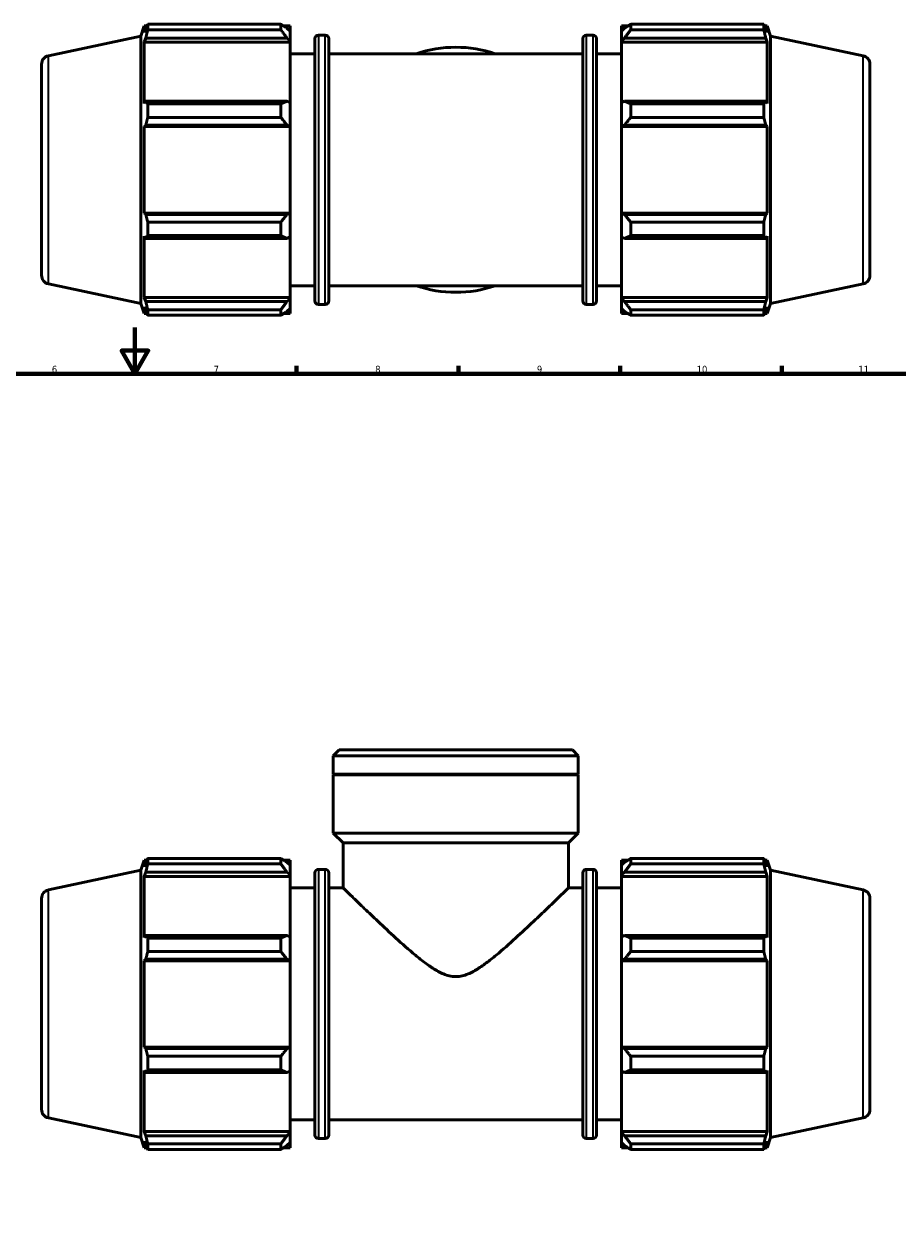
# Model space of a CAD drawing. Header units: millimetres. Extents: x 0 to 1205, y -430 to 831.
# Tile 5 of 7: x 373 to 751, y 201 to 725. Entities that reach past the tile are written whole.
import ezdxf

# ---------------------------------------------------------------- set-up
doc = ezdxf.new("R2010")
doc.units = ezdxf.units.MM
for name, color, linetype, lineweight in [('Border (ANSI)', 7, 'Continuous', 70), ('Visible (ANSI)', 7, 'Continuous', 50), ('Visible Narrow (ANSI)', 7, 'Continuous', 35)]:
    doc.layers.add(name, color=color, linetype=linetype, lineweight=lineweight)
doc.styles.add('Note Text (ANSI)', font='tahoma.ttf')

# ---------------------------------------------------------------- blocks, each defined once
blk = doc.blocks.new('Borders Default Border')
at = {"layer": 'Border (ANSI)'}
for p, q in [((490.58, 574), (490.58, 577.45)), ((560.67, 574), (560.67, 577.45)), ((630.75, 574), (630.75, 577.45)), ((700.83, 574), (700.83, 577.45))]:
    blk.add_line(p, q, dxfattribs=at)
at = {"layer": 'Border (ANSI)', "flags": 128}
for points in [[(420.5, 594), (420.5, 574), (414.73, 584), (426.27, 584), (420.5, 574)], [(20, 20), (20, 574), (821, 574), (821, 20), (20, 20)]]:
    blk.add_lwpolyline(points, dxfattribs=at)
at = {"layer": 'Border (ANSI)', "attachment_point": 7, "style": 'Note Text (ANSI)'}
for s, insert, char_height in [('6', (384.49, 574.34), 3.05), ('7', (454.6, 574.4), 3.05), ('8', (524.63, 574.33), 3.05), ('9', (594.7, 574.34), 3.05), ('10', (663.96, 574.34), 3.048), ('11', (734.04, 574.4), 3.048)]:
    blk.add_mtext(s, dxfattribs=dict(at, insert=insert, char_height=char_height))

msp = doc.modelspace()

# ---------------------------------------------------------------- linework, layer by layer
at = {"layer": 'Visible (ANSI)'}
for p, q in [((423.111, 720.251), (424.542, 724.654)), ((424.542, 724.654), (424.542, 721.77)), ((424.542, 724.654), (425.686, 724.654)), ((426.066, 722.963), (426.066, 725.386)), ((426.066, 725.386), (483.711, 725.386)), ((483.711, 722.963), (483.711, 725.386)), ((484.879, 724.654), (487.731, 724.654)), ((487.731, 722.409), (487.731, 724.654)), ((631.331, 724.654), (631.331, 722.409)), ((631.331, 724.654), (634.184, 724.654)), ((635.351, 725.386), (635.351, 722.963)), ((635.351, 725.386), (692.997, 725.386)), ((692.997, 722.963), (692.997, 725.386)), ((693.376, 724.654), (694.521, 724.654)), ((694.521, 721.77), (694.521, 724.654)), ((695.951, 720.251), (694.521, 724.654)), ((383.002, 711.725), (423.111, 720.251)), ((423.111, 604.437), (423.111, 720.251)), ((425.195, 723.687), (424.542, 721.77)), ((424.542, 717.614), (425.195, 719.396)), ((425.195, 719.396), (486.391, 719.396)), ((483.711, 722.963), (426.066, 722.963)), ((487.731, 722.409), (486.391, 723.687)), ((486.391, 719.396), (487.731, 718.208)), ((487.731, 722.409), (487.731, 718.208)), ((498.501, 605.554), (498.501, 719.134)), ((500.001, 720.634), (502.985, 720.634)), ((504.485, 719.134), (504.485, 605.554)), ((614.578, 605.554), (614.578, 719.134)), ((616.078, 720.634), (619.061, 720.634)), ((620.561, 719.134), (620.561, 605.554)), ((632.671, 723.687), (631.331, 722.409)), ((631.331, 718.208), (631.331, 722.409)), ((631.331, 718.208), (632.671, 719.396)), ((632.671, 719.396), (693.867, 719.396)), ((692.997, 722.963), (635.351, 722.963)), ((694.521, 721.77), (693.867, 723.687)), ((693.867, 719.396), (694.521, 717.614)), ((695.951, 604.437), (695.951, 720.251)), ((736.061, 711.725), (695.951, 720.251)), ((487.731, 717.614), (424.542, 717.614)), ((424.542, 717.614), (424.542, 691.115)), ((487.731, 718.208), (487.731, 717.614)), ((487.731, 691.425), (487.731, 717.614)), ((631.331, 717.614), (631.331, 718.208)), ((631.331, 717.614), (631.331, 691.425)), ((631.331, 717.614), (694.521, 717.614)), ((694.521, 691.115), (694.521, 717.614)), ((487.731, 712.594), (498.501, 712.594)), ((504.485, 712.594), (614.578, 712.594)), ((620.561, 712.594), (631.331, 712.594)), ((380.031, 708.057), (380.031, 616.631)), ((739.031, 708.057), (739.031, 616.631)), ((425.195, 692.044), (424.542, 691.115)), ((486.391, 692.044), (425.195, 692.044)), ((426.066, 685.03), (426.066, 690.88)), ((426.066, 690.88), (483.711, 690.88)), ((483.711, 685.03), (483.711, 690.88)), ((487.731, 691.425), (486.391, 692.044)), ((487.731, 691.425), (487.731, 681.282)), ((632.671, 692.044), (631.331, 691.425)), ((631.331, 681.282), (631.331, 691.425)), ((693.867, 692.044), (632.671, 692.044)), ((635.351, 690.88), (635.351, 685.03)), ((635.351, 690.88), (692.997, 690.88)), ((692.997, 685.03), (692.997, 690.88)), ((694.521, 691.115), (693.867, 692.044)), ((483.711, 685.03), (426.066, 685.03)), ((692.997, 685.03), (635.351, 685.03)), ((424.542, 681.081), (425.195, 681.685)), ((487.731, 681.081), (424.542, 681.081)), ((424.542, 681.081), (424.542, 643.607)), ((425.195, 681.685), (486.391, 681.685)), ((486.391, 681.685), (487.731, 681.282)), ((487.731, 681.282), (487.731, 681.081)), ((487.731, 643.607), (487.731, 681.081)), ((631.331, 681.282), (632.671, 681.685)), ((631.331, 681.081), (631.331, 681.282)), ((631.331, 681.081), (631.331, 643.607)), ((631.331, 681.081), (694.521, 681.081)), ((632.671, 681.685), (693.867, 681.685)), ((693.867, 681.685), (694.521, 681.081)), ((694.521, 643.607), (694.521, 681.081)), ((425.195, 643.002), (424.542, 643.607)), ((487.731, 643.607), (424.542, 643.607)), ((486.391, 643.002), (425.195, 643.002)), ((487.731, 643.405), (486.391, 643.002)), ((487.731, 643.607), (487.731, 643.405)), ((487.731, 643.405), (487.731, 633.263)), ((631.331, 643.405), (631.331, 643.607)), ((631.331, 643.607), (694.521, 643.607)), ((631.331, 633.263), (631.331, 643.405)), ((632.671, 643.002), (631.331, 643.405)), ((693.867, 643.002), (632.671, 643.002)), ((694.521, 643.607), (693.867, 643.002)), ((426.066, 633.808), (426.066, 639.657)), ((426.066, 639.657), (483.711, 639.657)), ((483.711, 633.808), (483.711, 639.657)), ((635.351, 639.657), (635.351, 633.808)), ((635.351, 639.657), (692.997, 639.657)), ((692.997, 633.808), (692.997, 639.657)), ((424.542, 633.572), (425.195, 632.644)), ((424.542, 633.572), (424.542, 607.074)), ((425.195, 632.644), (486.391, 632.644)), ((483.711, 633.808), (426.066, 633.808)), ((486.391, 632.644), (487.731, 633.263)), ((487.731, 607.074), (487.731, 633.263)), ((631.331, 633.263), (632.671, 632.644)), ((631.331, 633.263), (631.331, 607.074)), ((632.671, 632.644), (693.867, 632.644)), ((692.997, 633.808), (635.351, 633.808)), ((693.867, 632.644), (694.521, 633.572)), ((694.521, 607.074), (694.521, 633.572)), ((383.002, 612.962), (423.111, 604.437)), ((487.731, 612.094), (498.501, 612.094)), ((504.485, 612.094), (614.578, 612.094)), ((620.561, 612.094), (631.331, 612.094)), ((736.061, 612.962), (695.951, 604.437)), ((423.111, 604.437), (424.542, 600.034)), ((425.195, 605.291), (424.542, 607.074)), ((487.731, 607.074), (424.542, 607.074)), ((486.391, 605.291), (425.195, 605.291)), ((487.731, 606.48), (486.391, 605.291)), ((487.731, 607.074), (487.731, 606.48)), ((487.731, 606.48), (487.731, 602.279)), ((500.001, 604.054), (502.985, 604.054)), ((616.078, 604.054), (619.061, 604.054)), ((631.331, 606.48), (631.331, 607.074)), ((631.331, 607.074), (694.521, 607.074)), ((631.331, 602.279), (631.331, 606.48)), ((632.671, 605.291), (631.331, 606.48)), ((693.867, 605.291), (632.671, 605.291)), ((694.521, 607.074), (693.867, 605.291)), ((695.951, 604.437), (694.521, 600.034)), ((424.542, 602.918), (425.195, 601.001)), ((424.542, 602.918), (424.542, 600.034)), ((424.542, 600.034), (425.686, 600.034)), ((426.066, 599.302), (426.066, 601.724)), ((426.066, 601.724), (483.711, 601.724)), ((483.711, 599.302), (426.066, 599.302)), ((483.711, 599.302), (483.711, 601.724)), ((484.879, 600.034), (487.731, 600.034)), ((486.391, 601.001), (487.731, 602.279)), ((487.731, 600.034), (487.731, 602.279)), ((631.331, 602.279), (632.671, 601.001)), ((631.331, 602.279), (631.331, 600.034)), ((631.331, 600.034), (634.184, 600.034)), ((635.351, 601.724), (635.351, 599.302)), ((635.351, 601.724), (692.997, 601.724)), ((692.997, 599.302), (635.351, 599.302)), ((692.997, 599.302), (692.997, 601.724)), ((693.376, 600.034), (694.521, 600.034)), ((693.867, 601.001), (694.521, 602.918)), ((694.521, 600.034), (694.521, 602.918)), ((509, 411.039), (506.452, 408.491)), ((509, 411.039), (610.062, 411.039)), ((610.062, 411.039), (612.61, 408.491)), ((506.452, 400.539), (506.452, 408.491)), ((612.61, 408.491), (506.452, 408.491)), ((612.61, 400.539), (612.61, 408.491)), ((612.61, 400.539), (506.452, 400.539)), ((506.752, 400.239), (506.452, 400.539)), ((612.61, 400.239), (506.452, 400.239)), ((506.452, 375.039), (506.452, 400.239)), ((612.31, 400.239), (612.61, 400.539)), ((612.61, 375.039), (612.61, 400.239)), ((612.61, 375.039), (506.452, 375.039)), ((510.699, 370.793), (506.452, 375.039)), ((608.364, 370.793), (612.61, 375.039)), ((608.364, 370.793), (510.699, 370.793)), ((510.699, 351.289), (510.699, 370.793)), ((608.364, 351.289), (608.364, 370.793)), ((423.111, 358.946), (424.542, 363.349)), ((424.542, 363.349), (424.542, 360.465)), ((424.542, 363.349), (425.686, 363.349)), ((425.195, 362.382), (424.542, 360.465)), ((426.066, 364.081), (483.711, 364.081)), ((426.066, 361.658), (426.066, 364.081)), ((483.711, 361.658), (483.711, 364.081)), ((484.879, 363.349), (487.731, 363.349)), ((487.731, 361.104), (486.391, 362.382)), ((487.731, 361.104), (487.731, 363.349)), ((631.331, 363.349), (631.331, 361.104)), ((631.331, 363.349), (634.184, 363.349)), ((632.671, 362.382), (631.331, 361.104)), ((635.351, 364.081), (635.351, 361.658)), ((635.351, 364.081), (692.997, 364.081)), ((692.997, 361.658), (692.997, 364.081)), ((693.376, 363.349), (694.521, 363.349)), ((694.521, 360.465), (693.867, 362.382)), ((694.521, 360.465), (694.521, 363.349)), ((695.951, 358.946), (694.521, 363.349)), ((383.002, 350.42), (423.111, 358.946)), ((423.111, 243.132), (423.111, 358.946)), ((424.542, 356.308), (425.195, 358.091)), ((425.195, 358.091), (486.391, 358.091)), ((483.711, 361.658), (426.066, 361.658)), ((486.391, 358.091), (487.731, 356.903)), ((487.731, 361.104), (487.731, 356.903)), ((487.731, 356.903), (487.731, 356.308)), ((498.501, 244.249), (498.501, 357.829)), ((500.001, 359.329), (502.985, 359.329)), ((504.485, 357.829), (504.485, 244.249)), ((614.578, 244.249), (614.578, 357.829)), ((616.078, 359.329), (619.061, 359.329)), ((620.561, 357.829), (620.561, 244.249)), ((631.331, 356.903), (631.331, 361.104)), ((631.331, 356.903), (632.671, 358.091)), ((631.331, 356.308), (631.331, 356.903)), ((632.671, 358.091), (693.867, 358.091)), ((692.997, 361.658), (635.351, 361.658)), ((693.867, 358.091), (694.521, 356.308)), ((695.951, 243.132), (695.951, 358.946)), ((736.061, 350.42), (695.951, 358.946)), ((424.542, 356.308), (424.542, 329.81)), ((487.731, 356.308), (424.542, 356.308)), ((487.731, 330.12), (487.731, 356.308)), ((631.331, 356.308), (631.331, 330.12)), ((631.331, 356.308), (694.521, 356.308)), ((694.521, 329.81), (694.521, 356.308)), ((380.031, 346.752), (380.031, 255.326)), ((487.731, 351.289), (498.501, 351.289)), ((504.485, 351.289), (510.699, 351.289)), ((608.364, 351.289), (614.578, 351.289)), ((620.561, 351.289), (631.331, 351.289)), ((739.031, 346.752), (739.031, 255.326)), ((425.195, 330.739), (424.542, 329.81)), ((486.391, 330.739), (425.195, 330.739)), ((487.731, 330.12), (486.391, 330.739)), ((632.671, 330.739), (631.331, 330.12)), ((693.867, 330.739), (632.671, 330.739)), ((694.521, 329.81), (693.867, 330.739)), ((426.066, 323.725), (426.066, 329.575)), ((426.066, 329.575), (483.711, 329.575)), ((483.711, 323.725), (483.711, 329.575)), ((487.731, 330.12), (487.731, 319.977)), ((631.331, 319.977), (631.331, 330.12)), ((635.351, 329.575), (635.351, 323.725)), ((635.351, 329.575), (692.997, 329.575)), ((692.997, 323.725), (692.997, 329.575)), ((424.542, 319.776), (425.195, 320.38)), ((425.195, 320.38), (486.391, 320.38)), ((483.711, 323.725), (426.066, 323.725)), ((486.391, 320.38), (487.731, 319.977)), ((631.331, 319.977), (632.671, 320.38)), ((632.671, 320.38), (693.867, 320.38)), ((692.997, 323.725), (635.351, 323.725)), ((693.867, 320.38), (694.521, 319.776)), ((487.731, 319.776), (424.542, 319.776)), ((424.542, 319.776), (424.542, 282.302)), ((487.731, 319.977), (487.731, 319.776)), ((487.731, 282.302), (487.731, 319.776)), ((631.331, 319.776), (631.331, 319.977)), ((631.331, 319.776), (631.331, 282.302)), ((631.331, 319.776), (694.521, 319.776)), ((694.521, 282.302), (694.521, 319.776)), ((425.195, 281.697), (424.542, 282.302)), ((487.731, 282.302), (424.542, 282.302)), ((486.391, 281.697), (425.195, 281.697)), ((426.066, 272.503), (426.066, 278.352)), ((426.066, 278.352), (483.711, 278.352)), ((483.711, 272.503), (483.711, 278.352)), ((487.731, 282.1), (486.391, 281.697)), ((487.731, 282.302), (487.731, 282.1)), ((487.731, 282.1), (487.731, 271.958)), ((631.331, 282.1), (631.331, 282.302)), ((631.331, 282.302), (694.521, 282.302)), ((632.671, 281.697), (631.331, 282.1)), ((631.331, 271.958), (631.331, 282.1)), ((693.867, 281.697), (632.671, 281.697)), ((635.351, 278.352), (635.351, 272.503)), ((635.351, 278.352), (692.997, 278.352)), ((692.997, 272.503), (692.997, 278.352)), ((694.521, 282.302), (693.867, 281.697)), ((424.542, 272.267), (425.195, 271.339)), ((424.542, 272.267), (424.542, 245.769)), ((425.195, 271.339), (486.391, 271.339)), ((483.711, 272.503), (426.066, 272.503)), ((486.391, 271.339), (487.731, 271.958)), ((487.731, 245.769), (487.731, 271.958)), ((631.331, 271.958), (632.671, 271.339)), ((631.331, 271.958), (631.331, 245.769)), ((632.671, 271.339), (693.867, 271.339)), ((692.997, 272.503), (635.351, 272.503)), ((693.867, 271.339), (694.521, 272.267)), ((694.521, 245.769), (694.521, 272.267)), ((383.002, 251.657), (423.111, 243.132)), ((487.731, 250.789), (498.501, 250.789)), ((504.485, 250.789), (614.578, 250.789)), ((620.561, 250.789), (631.331, 250.789)), ((736.061, 251.657), (695.951, 243.132)), ((423.111, 243.132), (424.542, 238.729)), ((425.195, 243.986), (424.542, 245.769)), ((487.731, 245.769), (424.542, 245.769)), ((424.542, 241.613), (425.195, 239.696)), ((424.542, 241.613), (424.542, 238.729)), ((486.391, 243.986), (425.195, 243.986)), ((487.731, 245.175), (486.391, 243.986)), ((487.731, 245.769), (487.731, 245.175)), ((487.731, 245.175), (487.731, 240.974)), ((500.001, 242.749), (502.985, 242.749)), ((616.078, 242.749), (619.061, 242.749)), ((631.331, 245.175), (631.331, 245.769)), ((631.331, 245.769), (694.521, 245.769)), ((631.331, 240.974), (631.331, 245.175)), ((632.671, 243.986), (631.331, 245.175)), ((693.867, 243.986), (632.671, 243.986)), ((694.521, 245.769), (693.867, 243.986)), ((693.867, 239.696), (694.521, 241.613)), ((695.951, 243.132), (694.521, 238.729)), ((694.521, 238.729), (694.521, 241.613)), ((424.542, 238.729), (425.686, 238.729)), ((426.066, 237.997), (426.066, 240.419)), ((426.066, 240.419), (483.711, 240.419)), ((483.711, 237.997), (426.066, 237.997)), ((483.711, 237.997), (483.711, 240.419)), ((484.879, 238.729), (487.731, 238.729)), ((486.391, 239.696), (487.731, 240.974)), ((487.731, 238.729), (487.731, 240.974)), ((631.331, 240.974), (632.671, 239.696)), ((631.331, 240.974), (631.331, 238.729)), ((631.331, 238.729), (634.184, 238.729)), ((635.351, 240.419), (635.351, 237.997)), ((635.351, 240.419), (692.997, 240.419)), ((692.997, 237.997), (635.351, 237.997)), ((692.997, 237.997), (692.997, 240.419)), ((693.376, 238.729), (694.521, 238.729))]:
    msp.add_line(p, q, dxfattribs=at)
for centre, radius, start, end in [((500.001, 719.134), 1.5, 90, 180), ((502.985, 719.134), 1.5, 0, 90), ((616.078, 719.134), 1.5, 90, 180), ((619.061, 719.134), 1.5, 0, 90), ((559.531, 662.344), 53.079, 71.21019, 108.78981), ((383.781, 708.057), 3.75, 102, 180), ((735.281, 708.057), 3.75, 0, 78), ((383.781, 616.631), 3.75, 180, 258), ((735.281, 616.631), 3.75, 282, 0), ((559.531, 662.344), 53.079, 251.21019, 288.78981), ((500.001, 605.554), 1.5, 180, 270), ((502.985, 605.554), 1.5, 270, 0), ((616.078, 605.554), 1.5, 180, 270), ((619.061, 605.554), 1.5, 270, 0), ((500.001, 357.829), 1.5, 90, 180), ((502.985, 357.829), 1.5, 0, 90), ((616.078, 357.829), 1.5, 90, 180), ((619.061, 357.829), 1.5, 0, 90), ((383.781, 346.752), 3.75, 102, 180), ((735.281, 346.752), 3.75, 0, 78), ((383.781, 255.326), 3.75, 180, 258), ((735.281, 255.326), 3.75, 282, 0), ((500.001, 244.249), 1.5, 180, 270), ((502.985, 244.249), 1.5, 270, 0), ((616.078, 244.249), 1.5, 180, 270), ((619.061, 244.249), 1.5, 270, 0)]:
    msp.add_arc(centre, radius, start, end, dxfattribs=at)
for points, weights in [([(425.195, 723.687), (425.613, 724.519), (426.066, 725.386)], [1.00228899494, 1.00155272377, 1]), ([(486.391, 723.687), (485.105, 724.519), (483.711, 725.386)], [1.00599073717, 1.01145374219, 1.01611625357]), ([(635.351, 725.386), (633.958, 724.519), (632.671, 723.687)], [1.01611625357, 1.01145374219, 1.00599073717]), ([(692.997, 725.386), (693.45, 724.519), (693.867, 723.687)], [1, 1.00155272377, 1.00228899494]), ([(426.066, 722.963), (425.613, 721.143), (425.195, 719.396)], [1, 1.00155272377, 1.00228899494]), ([(483.711, 722.963), (485.105, 721.143), (486.391, 719.396)], [1.01611625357, 1.01145374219, 1.00599073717]), ([(632.671, 719.396), (633.958, 721.143), (635.351, 722.963)], [1.00599073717, 1.01145374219, 1.01611625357]), ([(693.867, 719.396), (693.45, 721.143), (692.997, 722.963)], [1.00228899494, 1.00155272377, 1]), ([(425.195, 692.044), (425.613, 691.473), (426.066, 690.88)], [1.00228899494, 1.00155272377, 1]), ([(486.391, 692.044), (485.105, 691.473), (483.711, 690.88)], [1.00599073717, 1.01145374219, 1.01611625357]), ([(635.351, 690.88), (633.958, 691.473), (632.671, 692.044)], [1.01611625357, 1.01145374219, 1.00599073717]), ([(692.997, 690.88), (693.45, 691.473), (693.867, 692.044)], [1, 1.00155272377, 1.00228899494]), ([(426.066, 685.03), (425.613, 683.324), (425.195, 681.685)], [1, 1.00155272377, 1.00228899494]), ([(483.711, 685.03), (485.105, 683.324), (486.391, 681.685)], [1.01611625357, 1.01145374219, 1.00599073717]), ([(632.671, 681.685), (633.958, 683.324), (635.351, 685.03)], [1.00599073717, 1.01145374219, 1.01611625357]), ([(693.867, 681.685), (693.45, 683.324), (692.997, 685.03)], [1.00228899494, 1.00155272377, 1]), ([(425.195, 643.002), (425.613, 641.364), (426.066, 639.657)], [1.00228899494, 1.00155272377, 1]), ([(486.391, 643.002), (485.105, 641.364), (483.711, 639.657)], [1.00599073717, 1.01145374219, 1.01611625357]), ([(635.351, 639.657), (633.958, 641.364), (632.671, 643.002)], [1.01611625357, 1.01145374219, 1.00599073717]), ([(692.997, 639.657), (693.45, 641.364), (693.867, 643.002)], [1, 1.00155272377, 1.00228899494]), ([(426.066, 633.808), (425.613, 633.214), (425.195, 632.644)], [1, 1.00155272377, 1.00228899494]), ([(483.711, 633.808), (485.105, 633.214), (486.391, 632.644)], [1.01611625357, 1.01145374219, 1.00599073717]), ([(632.671, 632.644), (633.958, 633.214), (635.351, 633.808)], [1.00599073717, 1.01145374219, 1.01611625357]), ([(693.867, 632.644), (693.45, 633.214), (692.997, 633.808)], [1.00228899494, 1.00155272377, 1]), ([(425.195, 605.291), (425.613, 603.544), (426.066, 601.724)], [1.00228899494, 1.00155272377, 1]), ([(486.391, 605.291), (485.105, 603.544), (483.711, 601.724)], [1.00599073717, 1.01145374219, 1.01611625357]), ([(635.351, 601.724), (633.958, 603.544), (632.671, 605.291)], [1.01611625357, 1.01145374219, 1.00599073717]), ([(692.997, 601.724), (693.45, 603.544), (693.867, 605.291)], [1, 1.00155272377, 1.00228899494]), ([(426.066, 599.302), (425.613, 600.169), (425.195, 601.001)], [1, 1.00155272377, 1.00228899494]), ([(483.711, 599.302), (485.105, 600.169), (486.391, 601.001)], [1.01611625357, 1.01145374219, 1.00599073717]), ([(632.671, 601.001), (633.958, 600.169), (635.351, 599.302)], [1.00599073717, 1.01145374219, 1.01611625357]), ([(693.867, 601.001), (693.45, 600.169), (692.997, 599.302)], [1.00228899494, 1.00155272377, 1]), ([(425.195, 362.382), (425.613, 363.214), (426.066, 364.081)], [1.00228899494, 1.00155272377, 1]), ([(486.391, 362.382), (485.105, 363.214), (483.711, 364.081)], [1.00599073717, 1.01145374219, 1.01611625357]), ([(635.351, 364.081), (633.958, 363.214), (632.671, 362.382)], [1.01611625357, 1.01145374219, 1.00599073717]), ([(692.997, 364.081), (693.45, 363.214), (693.867, 362.382)], [1, 1.00155272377, 1.00228899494]), ([(426.066, 361.658), (425.613, 359.838), (425.195, 358.091)], [1, 1.00155272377, 1.00228899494]), ([(483.711, 361.658), (485.105, 359.838), (486.391, 358.091)], [1.01611625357, 1.01145374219, 1.00599073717]), ([(632.671, 358.091), (633.958, 359.838), (635.351, 361.658)], [1.00599073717, 1.01145374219, 1.01611625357]), ([(693.867, 358.091), (693.45, 359.838), (692.997, 361.658)], [1.00228899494, 1.00155272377, 1]), ([(425.195, 330.739), (425.613, 330.168), (426.066, 329.575)], [1.00228899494, 1.00155272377, 1]), ([(486.391, 330.739), (485.105, 330.168), (483.711, 329.575)], [1.00599073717, 1.01145374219, 1.01611625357]), ([(635.351, 329.575), (633.958, 330.168), (632.671, 330.739)], [1.01611625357, 1.01145374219, 1.00599073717]), ([(692.997, 329.575), (693.45, 330.168), (693.867, 330.739)], [1, 1.00155272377, 1.00228899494]), ([(426.066, 323.725), (425.613, 322.019), (425.195, 320.38)], [1, 1.00155272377, 1.00228899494]), ([(483.711, 323.725), (485.105, 322.019), (486.391, 320.38)], [1.01611625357, 1.01145374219, 1.00599073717]), ([(632.671, 320.38), (633.958, 322.019), (635.351, 323.725)], [1.00599073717, 1.01145374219, 1.01611625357]), ([(693.867, 320.38), (693.45, 322.019), (692.997, 323.725)], [1.00228899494, 1.00155272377, 1]), ([(425.195, 281.697), (425.613, 280.059), (426.066, 278.352)], [1.00228899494, 1.00155272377, 1]), ([(486.391, 281.697), (485.105, 280.059), (483.711, 278.352)], [1.00599073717, 1.01145374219, 1.01611625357]), ([(635.351, 278.352), (633.958, 280.059), (632.671, 281.697)], [1.01611625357, 1.01145374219, 1.00599073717]), ([(692.997, 278.352), (693.45, 280.059), (693.867, 281.697)], [1, 1.00155272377, 1.00228899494]), ([(426.066, 272.503), (425.613, 271.909), (425.195, 271.339)], [1, 1.00155272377, 1.00228899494]), ([(483.711, 272.503), (485.105, 271.909), (486.391, 271.339)], [1.01611625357, 1.01145374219, 1.00599073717]), ([(632.671, 271.339), (633.958, 271.909), (635.351, 272.503)], [1.00599073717, 1.01145374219, 1.01611625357]), ([(693.867, 271.339), (693.45, 271.909), (692.997, 272.503)], [1.00228899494, 1.00155272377, 1]), ([(425.195, 243.986), (425.613, 242.239), (426.066, 240.419)], [1.00228899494, 1.00155272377, 1]), ([(486.391, 243.986), (485.105, 242.239), (483.711, 240.419)], [1.00599073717, 1.01145374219, 1.01611625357]), ([(635.351, 240.419), (633.958, 242.239), (632.671, 243.986)], [1.01611625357, 1.01145374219, 1.00599073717]), ([(692.997, 240.419), (693.45, 242.239), (693.867, 243.986)], [1, 1.00155272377, 1.00228899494]), ([(426.066, 237.997), (425.613, 238.864), (425.195, 239.696)], [1, 1.00155272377, 1.00228899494]), ([(483.711, 237.997), (485.105, 238.864), (486.391, 239.696)], [1.01611625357, 1.01145374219, 1.00599073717]), ([(632.671, 239.696), (633.958, 238.864), (635.351, 237.997)], [1.00599073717, 1.01145374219, 1.01611625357]), ([(693.867, 239.696), (693.45, 238.864), (692.997, 237.997)], [1.00228899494, 1.00155272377, 1])]:
    msp.add_rational_spline(points, weights, degree=2, dxfattribs=at)
for points, knots in [([(510.699, 351.289), (510.699, 351.289), (511.048, 350.95), (512.423, 349.615), (513.448, 348.62), (516.045, 346.11), (517.618, 344.592), (521.114, 341.24), (523.036, 339.405), (527.333, 335.34), (529.89, 332.943), (535.264, 328.023), (538.079, 325.499), (542.367, 321.883), (543.799, 320.714), (546.684, 318.493), (548.136, 317.441), (551.106, 315.535), (552.613, 314.683), (555.03, 313.695), (555.862, 313.416), (557.617, 313.013), (558.539, 312.89), (559.531, 312.89)], [26.3227065, 26.3227065, 26.3227065, 26.3227065, 27.3261351, 27.3261351, 28.3295637, 28.3295637, 29.3329923, 29.3329923, 30.3364208, 30.3364208, 31.5265511, 31.5265511, 32.7166814, 32.7166814, 33.3117466, 33.3117466, 33.9068117, 33.9068117, 34.5018769, 34.5018769, 34.7994094, 34.7994094, 35.096942, 35.096942, 35.096942, 35.096942]), ([(559.531, 312.89), (560.523, 312.89), (561.446, 313.013), (563.2, 313.416), (564.032, 313.695), (566.45, 314.683), (567.956, 315.535), (570.927, 317.441), (572.379, 318.493), (575.263, 320.714), (576.695, 321.883), (580.984, 325.499), (583.798, 328.023), (589.172, 332.943), (591.729, 335.34), (596.027, 339.405), (597.949, 341.24), (601.444, 344.592), (603.018, 346.11), (605.614, 348.62), (606.64, 349.615), (608.015, 350.95), (608.364, 351.289), (608.364, 351.289)], [0, 0, 0, 0, 0.2975326, 0.2975326, 0.5950651, 0.5950651, 1.1901303, 1.1901303, 1.7851954, 1.7851954, 2.3802606, 2.3802606, 3.5703909, 3.5703909, 4.7605212, 4.7605212, 5.7639498, 5.7639498, 6.7673783, 6.7673783, 7.7708069, 7.7708069, 8.7742355, 8.7742355, 8.7742355, 8.7742355])]:
    msp.add_open_spline(points, degree=3, knots=knots, dxfattribs=at)
at = {"layer": 'Visible Narrow (ANSI)'}
for p, q in [((500.001, 719.916), (500.001, 604.772)), ((502.985, 604.772), (502.985, 719.916)), ((616.078, 719.916), (616.078, 604.772)), ((619.061, 604.772), (619.061, 719.916)), ((383.002, 613.57), (383.002, 711.117)), ((736.061, 613.57), (736.061, 711.117)), ((500.001, 358.611), (500.001, 243.466)), ((502.985, 243.466), (502.985, 358.611)), ((616.078, 358.611), (616.078, 243.466)), ((619.061, 243.466), (619.061, 358.611)), ((383.002, 252.265), (383.002, 349.812)), ((736.061, 252.265), (736.061, 349.812))]:
    msp.add_line(p, q, dxfattribs=at)

# ---------------------------------------------------------------- block references
msp.add_blockref('Borders Default Border', (0, 0))

doc.saveas('drawing.dxf')
